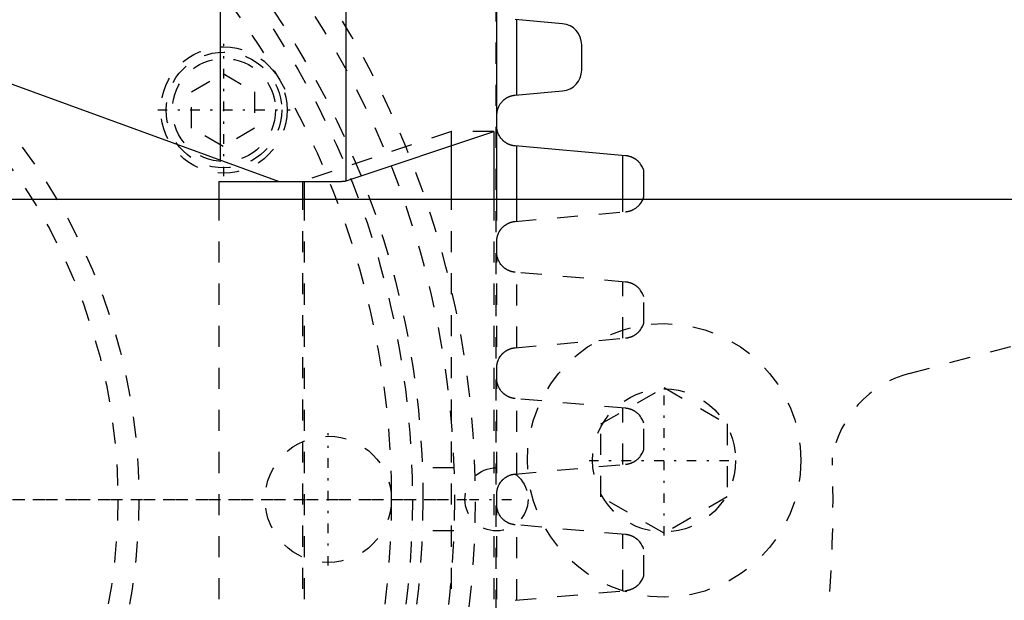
# Model space of a CAD drawing. Extents: x -392 to 171, y -70 to 72.
# Tile 6 of 10: x -198 to -151, y -5 to 23. Entities that reach past the tile are written whole.
import ezdxf

# ---------------------------------------------------------------- set-up
doc = ezdxf.new("R2010")
doc.units = 0
doc.linetypes.add('CENTER', pattern=[1.5, 0.45, -0.5, 0.05, -0.5])
doc.linetypes.add('DASHED', pattern=[2, 1, -1])
for name, color, linetype in [('AM_0', 7, 'CONTINUOUS'), ('AM_3', 7, 'DASHED'), ('AM_7', 7, 'CENTER')]:
    doc.layers.add(name, color=color, linetype=linetype)

msp = doc.modelspace()

# ---------------------------------------------------------------- linework, layer by layer
at = {"layer": 'AM_0', "color": 7, "linetype": 'CONTINUOUS'}
for p, q in [((-236.686, 33.793), (-185.329, 15.1)), ((-188.136, 33.653), (-188.136, 16.122)), ((-182.144, 15.133), (-182.144, 32)), ((-175, 27), (-175, 14.25)), ((-171.863, 22.596), (-174.113, 22.794)), ((-174.035, 19.213), (-174.035, 22.787)), ((-170.95, 20.4), (-170.95, 21.6)), ((-174.113, 19.206), (-171.863, 19.404)), ((-174.98, 17.608), (-174.98, 18.26)), ((-182.144, 15.133), (-175.123, 17.475)), ((-175.123, 17.475), (-175.123, 14.25)), ((-177.139, 14.25), (-177.139, 16.803)), ((-168.862, 16.326), (-174.114, 16.79)), ((-174.035, 14.25), (-174.035, 16.783)), ((-169, 14.25), (-169, 16.338)), ((-168, 14.351), (-168, 15.642)), ((-188.197, 15.1), (-182.559, 15.1)), ((-188.197, 15.1), (-188.197, 14.25)), ((-184.203, 14.25), (-184.203, 15.1)), ((-184.144, 15.1), (-184.144, 14.25)), ((-90.45, 14.25), (-220, 14.25))]:
    msp.add_line(p, q, dxfattribs=at)
for points in [[(-174.98, 18.26, 0), (-174.98, 18.267, 0), (-174.98, 18.281, 0), (-174.979, 18.295, 0), (-174.979, 18.302, 0), (-174.979, 18.309, 0), (-174.978, 18.323, 0), (-174.977, 18.336, 0), (-174.976, 18.349, 0), (-174.974, 18.362, 0), (-174.973, 18.375, 0), (-174.972, 18.381, 0), (-174.971, 18.387, 0), (-174.97, 18.4, 0), (-174.968, 18.412, 0), (-174.966, 18.425, 0), (-174.963, 18.437, 0), (-174.961, 18.449, 0), (-174.96, 18.455, 0), (-174.959, 18.461, 0), (-174.956, 18.473, 0), (-174.953, 18.484, 0), (-174.952, 18.49, 0), (-174.95, 18.496, 0), (-174.947, 18.508, 0), (-174.944, 18.519, 0), (-174.942, 18.525, 0), (-174.941, 18.531, 0), (-174.937, 18.542, 0), (-174.933, 18.554, 0), (-174.93, 18.565, 0), (-174.926, 18.576, 0), (-174.922, 18.588, 0), (-174.92, 18.593, 0), (-174.917, 18.599, 0), (-174.913, 18.61, 0), (-174.909, 18.621, 0), (-174.892, 18.66, 0), (-174.859, 18.725, 0), (-174.82, 18.787, 0), (-174.777, 18.847, 0), (-174.754, 18.875, 0), (-174.73, 18.903, 0), (-174.7, 18.934, 0), (-174.691, 18.942, 0), (-174.682, 18.951, 0), (-174.677, 18.955, 0), (-174.673, 18.96, 0), (-174.663, 18.968, 0), (-174.654, 18.976, 0), (-174.644, 18.985, 0), (-174.634, 18.993, 0), (-174.624, 19.001, 0), (-174.619, 19.005, 0), (-174.614, 19.009, 0), (-174.603, 19.018, 0), (-174.593, 19.025, 0), (-174.582, 19.033, 0), (-174.571, 19.041, 0), (-174.56, 19.049, 0), (-174.554, 19.052, 0), (-174.548, 19.056, 0), (-174.537, 19.063, 0), (-174.525, 19.071, 0), (-174.513, 19.078, 0), (-174.501, 19.085, 0), (-174.489, 19.092, 0), (-174.483, 19.095, 0), (-174.477, 19.098, 0), (-174.465, 19.105, 0), (-174.452, 19.111, 0), (-174.44, 19.117, 0), (-174.427, 19.123, 0), (-174.414, 19.129, 0), (-174.407, 19.132, 0), (-174.401, 19.135, 0), (-174.388, 19.14, 0), (-174.374, 19.145, 0), (-174.368, 19.148, 0), (-174.361, 19.151, 0), (-174.347, 19.155, 0), (-174.334, 19.16, 0), (-174.327, 19.162, 0), (-174.32, 19.165, 0), (-174.306, 19.169, 0), (-174.292, 19.173, 0), (-174.278, 19.177, 0), (-174.264, 19.181, 0), (-174.25, 19.184, 0), (-174.243, 19.186, 0), (-174.236, 19.187, 0), (-174.222, 19.19, 0), (-174.207, 19.193, 0), (-174.193, 19.196, 0), (-174.178, 19.198, 0), (-174.164, 19.201, 0), (-174.157, 19.202, 0), (-174.149, 19.202, 0), (-174.135, 19.204, 0), (-174.12, 19.206, 0), (-174.113, 19.206, 0)], [(-174.114, 16.79, 0), (-174.121, 16.79, 0), (-174.135, 16.792, 0), (-174.148, 16.793, 0), (-174.155, 16.794, 0), (-174.161, 16.795, 0), (-174.175, 16.797, 0), (-174.188, 16.799, 0), (-174.201, 16.801, 0), (-174.215, 16.804, 0), (-174.228, 16.807, 0), (-174.234, 16.808, 0), (-174.241, 16.809, 0), (-174.254, 16.813, 0), (-174.267, 16.816, 0), (-174.28, 16.819, 0), (-174.293, 16.823, 0), (-174.306, 16.827, 0), (-174.312, 16.828, 0), (-174.319, 16.83, 0), (-174.331, 16.835, 0), (-174.344, 16.839, 0), (-174.35, 16.841, 0), (-174.357, 16.843, 0), (-174.369, 16.848, 0), (-174.381, 16.853, 0), (-174.387, 16.855, 0), (-174.394, 16.858, 0), (-174.406, 16.863, 0), (-174.418, 16.868, 0), (-174.43, 16.873, 0), (-174.442, 16.879, 0), (-174.453, 16.884, 0), (-174.459, 16.887, 0), (-174.465, 16.89, 0), (-174.476, 16.896, 0), (-174.488, 16.902, 0), (-174.499, 16.908, 0), (-174.51, 16.915, 0), (-174.521, 16.921, 0), (-174.526, 16.924, 0), (-174.532, 16.928, 0), (-174.543, 16.934, 0), (-174.553, 16.941, 0), (-174.564, 16.948, 0), (-174.574, 16.955, 0), (-174.584, 16.962, 0), (-174.589, 16.966, 0), (-174.594, 16.969, 0), (-174.604, 16.976, 0), (-174.614, 16.984, 0), (-174.623, 16.991, 0), (-174.633, 16.999, 0), (-174.642, 17.006, 0), (-174.647, 17.01, 0), (-174.651, 17.014, 0), (-174.66, 17.022, 0), (-174.669, 17.029, 0), (-174.698, 17.057, 0), (-174.722, 17.081, 0), (-174.745, 17.106, 0), (-174.788, 17.158, 0), (-174.828, 17.212, 0), (-174.863, 17.269, 0), (-174.894, 17.327, 0), (-174.92, 17.387, 0), (-174.932, 17.418, 0), (-174.943, 17.448, 0), (-174.954, 17.484, 0), (-174.957, 17.495, 0), (-174.959, 17.505, 0), (-174.961, 17.511, 0), (-174.962, 17.516, 0), (-174.965, 17.526, 0), (-174.967, 17.537, 0), (-174.969, 17.548, 0), (-174.971, 17.558, 0), (-174.974, 17.569, 0), (-174.975, 17.575, 0), (-174.976, 17.58, 0), (-174.977, 17.591, 0), (-174.979, 17.602, 0), (-174.98, 17.608, 0)], [(-168, 15.642, 0), (-168, 15.642, 0), (-168, 15.643, 0), (-168.001, 15.644, 0), (-168.001, 15.645, 0), (-168.001, 15.646, 0), (-168.002, 15.649, 0), (-168.003, 15.651, 0), (-168.004, 15.655, 0), (-168.005, 15.658, 0), (-168.007, 15.663, 0), (-168.008, 15.665, 0), (-168.009, 15.667, 0), (-168.01, 15.672, 0), (-168.012, 15.677, 0), (-168.014, 15.682, 0), (-168.016, 15.688, 0), (-168.018, 15.694, 0), (-168.02, 15.697, 0), (-168.021, 15.7, 0), (-168.023, 15.706, 0), (-168.026, 15.712, 0), (-168.027, 15.716, 0), (-168.029, 15.719, 0), (-168.032, 15.726, 0), (-168.035, 15.733, 0), (-168.036, 15.736, 0), (-168.038, 15.74, 0), (-168.041, 15.747, 0), (-168.045, 15.754, 0), (-168.057, 15.781, 0), (-168.083, 15.829, 0), (-168.115, 15.879, 0), (-168.151, 15.931, 0), (-168.192, 15.983, 0), (-168.215, 16.008, 0), (-168.239, 16.033, 0), (-168.269, 16.062, 0), (-168.278, 16.07, 0), (-168.287, 16.078, 0), (-168.291, 16.082, 0), (-168.296, 16.086, 0), (-168.305, 16.094, 0), (-168.314, 16.102, 0), (-168.324, 16.11, 0), (-168.334, 16.117, 0), (-168.344, 16.125, 0), (-168.348, 16.129, 0), (-168.354, 16.133, 0), (-168.364, 16.14, 0), (-168.374, 16.147, 0), (-168.384, 16.155, 0), (-168.395, 16.162, 0), (-168.406, 16.169, 0), (-168.411, 16.172, 0), (-168.417, 16.176, 0), (-168.428, 16.183, 0), (-168.439, 16.189, 0), (-168.45, 16.196, 0), (-168.462, 16.203, 0), (-168.473, 16.209, 0), (-168.479, 16.212, 0), (-168.485, 16.216, 0), (-168.498, 16.222, 0), (-168.51, 16.228, 0), (-168.523, 16.234, 0), (-168.535, 16.24, 0), (-168.548, 16.246, 0), (-168.555, 16.249, 0), (-168.562, 16.251, 0), (-168.575, 16.257, 0), (-168.588, 16.262, 0), (-168.595, 16.265, 0), (-168.602, 16.268, 0), (-168.616, 16.273, 0), (-168.63, 16.277, 0), (-168.637, 16.28, 0), (-168.644, 16.282, 0), (-168.659, 16.287, 0), (-168.673, 16.291, 0), (-168.688, 16.295, 0), (-168.702, 16.299, 0), (-168.717, 16.302, 0), (-168.724, 16.304, 0), (-168.732, 16.306, 0), (-168.747, 16.309, 0), (-168.762, 16.312, 0), (-168.777, 16.315, 0), (-168.793, 16.318, 0), (-168.808, 16.32, 0), (-168.816, 16.321, 0), (-168.823, 16.322, 0), (-168.839, 16.324, 0), (-168.854, 16.325, 0), (-168.862, 16.326, 0)], [(-182.559, 15.1, 0), (-182.539, 15.101, 0), (-182.501, 15.103, 0), (-182.464, 15.105, 0), (-182.447, 15.105, 0), (-182.43, 15.106, 0), (-182.397, 15.108, 0), (-182.367, 15.11, 0), (-182.338, 15.112, 0), (-182.311, 15.114, 0), (-182.286, 15.116, 0), (-182.274, 15.117, 0), (-182.263, 15.117, 0), (-182.241, 15.119, 0), (-182.222, 15.121, 0), (-182.205, 15.123, 0), (-182.189, 15.125, 0), (-182.176, 15.127, 0), (-182.17, 15.128, 0), (-182.164, 15.129, 0), (-182.155, 15.131, 0), (-182.147, 15.133, 0), (-182.144, 15.133, 0)], [(-168.039, 14.251, 0), (-168.037, 14.255, 0), (-168.033, 14.264, 0), (-168.03, 14.272, 0), (-168.028, 14.276, 0), (-168.026, 14.28, 0), (-168.023, 14.288, 0), (-168.02, 14.295, 0), (-168.017, 14.303, 0), (-168.015, 14.309, 0), (-168.012, 14.316, 0), (-168.011, 14.319, 0), (-168.01, 14.322, 0), (-168.008, 14.328, 0), (-168.006, 14.333, 0), (-168.004, 14.338, 0), (-168.003, 14.342, 0), (-168.002, 14.345, 0), (-168.001, 14.347, 0), (-168.001, 14.348, 0), (-168, 14.35, 0), (-168, 14.351, 0), (-168, 14.351, 0)]]:
    msp.add_polyline3d(points, dxfattribs=at)
for centre, start, end in [((-171.95, 21.6), 0, 84.9855), ((-171.95, 20.4), 275.0145, 0)]:
    msp.add_arc(centre, 1, start, end, dxfattribs=at)
at = {"layer": 'AM_3', "color": 6, "linetype": 'DASHED'}
for p, q in [((-175.035, 23.7), (-175.035, -23.7)), ((-175.035, 23.7), (-175.035, -23.7)), ((-189.5, 19.366), (-188, 20.232)), ((-188, 20.232), (-186.5, 19.366)), ((-189.5, 17.634), (-189.5, 19.366)), ((-186.5, 19.366), (-186.5, 17.634)), ((-188, 16.768), (-189.5, 17.634)), ((-186.5, 17.634), (-188, 16.768)), ((-177.139, 17.475), (-184.26, 15.1)), ((-177.139, 16.803), (-177.139, 17.475)), ((-175.123, 17.475), (-177.139, 17.475)), ((-188.197, 14.25), (-188.197, -14.25)), ((-184.203, -14.25), (-184.203, 14.25)), ((-184.144, 14.25), (-184.144, -14.25)), ((-177.139, -14.25), (-177.139, 14.25)), ((-175.123, 14.25), (-175.123, -14.25)), ((-175, 14.25), (-175, -14.25)), ((-174.035, 13.21), (-174.035, 14.25)), ((-169, 13.655), (-169, 14.25)), ((-174.114, 13.203), (-168.862, 13.667)), ((-155.386, 5.982), (-125.975, 13.807)), ((-174.98, 11.608), (-174.98, 12.109)), ((-168.862, 10.326), (-174.114, 10.79)), ((-174.035, 7.21), (-174.035, 10.783)), ((-169, 7.655), (-169, 10.338)), ((-168, 8.351), (-168, 9.642)), ((-174.114, 7.203), (-168.862, 7.667)), ((-174.98, 5.608), (-174.98, 6.109)), ((-170.032, 3.582), (-167.032, 5.314)), ((-167.032, 5.314), (-164.032, 3.582)), ((-168.862, 4.326), (-174.114, 4.79)), ((-174.035, 1.21), (-174.035, 4.783)), ((-169, 1.655), (-169, 4.338)), ((-170.032, 0.118), (-170.032, 3.582)), ((-168, 2.351), (-168, 3.642)), ((-164.032, 3.582), (-164.032, 0.118)), ((-177.026, 1.5), (-179.027, 1.5)), ((-174.114, 1.203), (-168.862, 1.667)), ((-174.98, -0.392), (-174.98, 0.109)), ((-167.032, -1.614), (-170.032, 0.118)), ((-164.032, 0.118), (-167.032, -1.614)), ((-168.862, -1.674), (-174.114, -1.21)), ((-174.035, -4.79), (-174.035, -1.217)), ((-177.026, -1.5), (-179.027, -1.5)), ((-169, -4.345), (-169, -1.662)), ((-168, -3.649), (-168, -2.358)), ((-174.114, -4.797), (-168.862, -4.333))]:
    msp.add_line(p, q, dxfattribs=at)
for points in [[(-168.862, 13.667, 0), (-168.856, 13.667, 0), (-168.843, 13.669, 0), (-168.831, 13.67, 0), (-168.825, 13.671, 0), (-168.819, 13.672, 0), (-168.807, 13.673, 0), (-168.794, 13.675, 0), (-168.782, 13.677, 0), (-168.77, 13.679, 0), (-168.758, 13.682, 0), (-168.752, 13.683, 0), (-168.746, 13.684, 0), (-168.734, 13.687, 0), (-168.722, 13.689, 0), (-168.71, 13.692, 0), (-168.698, 13.695, 0), (-168.687, 13.698, 0), (-168.681, 13.7, 0), (-168.675, 13.702, 0), (-168.663, 13.705, 0), (-168.652, 13.708, 0), (-168.646, 13.71, 0), (-168.641, 13.712, 0), (-168.629, 13.716, 0), (-168.618, 13.72, 0), (-168.613, 13.722, 0), (-168.607, 13.724, 0), (-168.596, 13.728, 0), (-168.585, 13.732, 0), (-168.574, 13.736, 0), (-168.564, 13.741, 0), (-168.553, 13.745, 0), (-168.548, 13.747, 0), (-168.543, 13.75, 0), (-168.532, 13.754, 0), (-168.522, 13.759, 0), (-168.512, 13.764, 0), (-168.502, 13.769, 0), (-168.492, 13.774, 0), (-168.488, 13.776, 0), (-168.483, 13.779, 0), (-168.473, 13.784, 0), (-168.464, 13.789, 0), (-168.432, 13.808, 0), (-168.38, 13.841, 0), (-168.332, 13.877, 0), (-168.309, 13.895, 0), (-168.287, 13.914, 0), (-168.245, 13.954, 0), (-168.207, 13.994, 0), (-168.172, 14.035, 0), (-168.141, 14.076, 0), (-168.112, 14.117, 0), (-168.099, 14.137, 0), (-168.087, 14.157, 0), (-168.066, 14.196, 0), (-168.047, 14.233, 0), (-168.039, 14.251, 0)], [(-174.98, 12.109, 0), (-174.981, 12.116, 0), (-174.983, 12.129, 0), (-174.984, 12.143, 0), (-174.985, 12.15, 0), (-174.986, 12.157, 0), (-174.987, 12.172, 0), (-174.988, 12.186, 0), (-174.989, 12.201, 0), (-174.99, 12.217, 0), (-174.99, 12.232, 0), (-174.99, 12.24, 0), (-174.99, 12.249, 0), (-174.99, 12.265, 0), (-174.989, 12.28, 0), (-174.989, 12.295, 0), (-174.988, 12.31, 0), (-174.987, 12.325, 0), (-174.986, 12.332, 0), (-174.986, 12.339, 0), (-174.984, 12.353, 0), (-174.982, 12.367, 0), (-174.982, 12.374, 0), (-174.981, 12.381, 0), (-174.979, 12.394, 0), (-174.976, 12.408, 0), (-174.975, 12.414, 0), (-174.974, 12.421, 0), (-174.972, 12.434, 0), (-174.969, 12.447, 0), (-174.966, 12.46, 0), (-174.963, 12.473, 0), (-174.96, 12.486, 0), (-174.958, 12.492, 0), (-174.956, 12.498, 0), (-174.953, 12.511, 0), (-174.949, 12.524, 0), (-174.945, 12.536, 0), (-174.941, 12.548, 0), (-174.937, 12.561, 0), (-174.935, 12.567, 0), (-174.933, 12.573, 0), (-174.928, 12.586, 0), (-174.924, 12.598, 0), (-174.906, 12.64, 0), (-174.87, 12.712, 0), (-174.828, 12.781, 0), (-174.805, 12.814, 0), (-174.801, 12.82, 0), (-174.792, 12.83, 0), (-174.784, 12.841, 0), (-174.78, 12.846, 0), (-174.776, 12.852, 0), (-174.767, 12.862, 0), (-174.758, 12.873, 0), (-174.749, 12.883, 0), (-174.74, 12.893, 0), (-174.731, 12.903, 0), (-174.726, 12.908, 0), (-174.721, 12.913, 0), (-174.712, 12.923, 0), (-174.702, 12.932, 0), (-174.692, 12.942, 0), (-174.682, 12.952, 0), (-174.672, 12.961, 0), (-174.666, 12.966, 0), (-174.661, 12.97, 0), (-174.65, 12.98, 0), (-174.639, 12.989, 0), (-174.628, 12.998, 0), (-174.616, 13.007, 0), (-174.605, 13.016, 0), (-174.599, 13.02, 0), (-174.593, 13.025, 0), (-174.58, 13.034, 0), (-174.568, 13.042, 0), (-174.555, 13.05, 0), (-174.543, 13.059, 0), (-174.53, 13.067, 0), (-174.523, 13.071, 0), (-174.516, 13.075, 0), (-174.503, 13.082, 0), (-174.49, 13.09, 0), (-174.476, 13.097, 0), (-174.462, 13.104, 0), (-174.448, 13.111, 0), (-174.441, 13.115, 0), (-174.434, 13.118, 0), (-174.419, 13.125, 0), (-174.405, 13.131, 0), (-174.397, 13.134, 0), (-174.39, 13.137, 0), (-174.375, 13.143, 0), (-174.36, 13.149, 0), (-174.352, 13.151, 0), (-174.345, 13.154, 0), (-174.33, 13.159, 0), (-174.314, 13.164, 0), (-174.299, 13.169, 0), (-174.283, 13.173, 0), (-174.267, 13.177, 0), (-174.259, 13.179, 0), (-174.251, 13.181, 0), (-174.236, 13.185, 0), (-174.22, 13.188, 0), (-174.204, 13.191, 0), (-174.187, 13.194, 0), (-174.171, 13.197, 0), (-174.163, 13.198, 0), (-174.155, 13.199, 0), (-174.139, 13.201, 0), (-174.123, 13.203, 0), (-174.114, 13.203, 0)], [(-174.114, 10.79, 0), (-174.121, 10.79, 0), (-174.135, 10.792, 0), (-174.148, 10.793, 0), (-174.155, 10.794, 0), (-174.161, 10.795, 0), (-174.175, 10.797, 0), (-174.188, 10.799, 0), (-174.201, 10.801, 0), (-174.215, 10.804, 0), (-174.228, 10.807, 0), (-174.234, 10.808, 0), (-174.241, 10.809, 0), (-174.254, 10.813, 0), (-174.267, 10.816, 0), (-174.28, 10.819, 0), (-174.293, 10.823, 0), (-174.306, 10.827, 0), (-174.312, 10.828, 0), (-174.319, 10.83, 0), (-174.331, 10.835, 0), (-174.344, 10.839, 0), (-174.35, 10.841, 0), (-174.357, 10.843, 0), (-174.369, 10.848, 0), (-174.381, 10.853, 0), (-174.387, 10.855, 0), (-174.394, 10.858, 0), (-174.406, 10.863, 0), (-174.418, 10.868, 0), (-174.43, 10.873, 0), (-174.442, 10.879, 0), (-174.453, 10.884, 0), (-174.459, 10.887, 0), (-174.465, 10.89, 0), (-174.476, 10.896, 0), (-174.488, 10.902, 0), (-174.499, 10.908, 0), (-174.51, 10.915, 0), (-174.521, 10.921, 0), (-174.526, 10.924, 0), (-174.532, 10.928, 0), (-174.543, 10.934, 0), (-174.553, 10.941, 0), (-174.564, 10.948, 0), (-174.574, 10.955, 0), (-174.584, 10.962, 0), (-174.589, 10.966, 0), (-174.594, 10.969, 0), (-174.604, 10.976, 0), (-174.614, 10.984, 0), (-174.623, 10.991, 0), (-174.633, 10.999, 0), (-174.642, 11.006, 0), (-174.647, 11.01, 0), (-174.651, 11.014, 0), (-174.66, 11.022, 0), (-174.669, 11.029, 0), (-174.698, 11.057, 0), (-174.722, 11.081, 0), (-174.745, 11.106, 0), (-174.788, 11.158, 0), (-174.828, 11.212, 0), (-174.863, 11.269, 0), (-174.894, 11.327, 0), (-174.92, 11.387, 0), (-174.932, 11.418, 0), (-174.943, 11.448, 0), (-174.954, 11.484, 0), (-174.957, 11.495, 0), (-174.959, 11.505, 0), (-174.961, 11.511, 0), (-174.962, 11.516, 0), (-174.965, 11.526, 0), (-174.967, 11.537, 0), (-174.969, 11.548, 0), (-174.971, 11.558, 0), (-174.974, 11.569, 0), (-174.975, 11.575, 0), (-174.976, 11.58, 0), (-174.977, 11.591, 0), (-174.979, 11.602, 0), (-174.98, 11.608, 0)], [(-168, 9.642, 0), (-168, 9.642, 0), (-168, 9.643, 0), (-168.001, 9.644, 0), (-168.001, 9.645, 0), (-168.001, 9.646, 0), (-168.002, 9.649, 0), (-168.003, 9.651, 0), (-168.004, 9.655, 0), (-168.005, 9.658, 0), (-168.007, 9.663, 0), (-168.008, 9.665, 0), (-168.009, 9.667, 0), (-168.01, 9.672, 0), (-168.012, 9.677, 0), (-168.014, 9.682, 0), (-168.016, 9.688, 0), (-168.018, 9.694, 0), (-168.02, 9.697, 0), (-168.021, 9.7, 0), (-168.023, 9.706, 0), (-168.026, 9.712, 0), (-168.027, 9.716, 0), (-168.029, 9.719, 0), (-168.032, 9.726, 0), (-168.035, 9.733, 0), (-168.036, 9.736, 0), (-168.038, 9.74, 0), (-168.041, 9.747, 0), (-168.045, 9.754, 0), (-168.057, 9.781, 0), (-168.083, 9.829, 0), (-168.115, 9.879, 0), (-168.151, 9.931, 0), (-168.192, 9.983, 0), (-168.215, 10.008, 0), (-168.239, 10.033, 0), (-168.269, 10.062, 0), (-168.278, 10.07, 0), (-168.287, 10.078, 0), (-168.291, 10.082, 0), (-168.296, 10.086, 0), (-168.305, 10.094, 0), (-168.314, 10.102, 0), (-168.324, 10.11, 0), (-168.334, 10.117, 0), (-168.344, 10.125, 0), (-168.348, 10.129, 0), (-168.354, 10.133, 0), (-168.364, 10.14, 0), (-168.374, 10.147, 0), (-168.384, 10.155, 0), (-168.395, 10.162, 0), (-168.406, 10.169, 0), (-168.411, 10.172, 0), (-168.417, 10.176, 0), (-168.428, 10.183, 0), (-168.439, 10.189, 0), (-168.45, 10.196, 0), (-168.462, 10.203, 0), (-168.473, 10.209, 0), (-168.479, 10.212, 0), (-168.485, 10.216, 0), (-168.498, 10.222, 0), (-168.51, 10.228, 0), (-168.523, 10.234, 0), (-168.535, 10.24, 0), (-168.548, 10.246, 0), (-168.555, 10.249, 0), (-168.562, 10.251, 0), (-168.575, 10.257, 0), (-168.588, 10.262, 0), (-168.595, 10.265, 0), (-168.602, 10.268, 0), (-168.616, 10.273, 0), (-168.63, 10.277, 0), (-168.637, 10.28, 0), (-168.644, 10.282, 0), (-168.659, 10.287, 0), (-168.673, 10.291, 0), (-168.688, 10.295, 0), (-168.702, 10.299, 0), (-168.717, 10.302, 0), (-168.724, 10.304, 0), (-168.732, 10.306, 0), (-168.747, 10.309, 0), (-168.762, 10.312, 0), (-168.777, 10.315, 0), (-168.793, 10.318, 0), (-168.808, 10.32, 0), (-168.816, 10.321, 0), (-168.823, 10.322, 0), (-168.839, 10.324, 0), (-168.854, 10.325, 0), (-168.862, 10.326, 0)], [(-168.862, 7.667, 0), (-168.854, 7.668, 0), (-168.839, 7.669, 0), (-168.823, 7.671, 0), (-168.816, 7.672, 0), (-168.808, 7.673, 0), (-168.793, 7.675, 0), (-168.777, 7.678, 0), (-168.762, 7.681, 0), (-168.747, 7.684, 0), (-168.732, 7.687, 0), (-168.724, 7.689, 0), (-168.717, 7.691, 0), (-168.702, 7.694, 0), (-168.688, 7.698, 0), (-168.673, 7.702, 0), (-168.659, 7.706, 0), (-168.644, 7.711, 0), (-168.637, 7.713, 0), (-168.63, 7.716, 0), (-168.616, 7.72, 0), (-168.602, 7.725, 0), (-168.595, 7.728, 0), (-168.588, 7.731, 0), (-168.575, 7.736, 0), (-168.562, 7.742, 0), (-168.555, 7.744, 0), (-168.548, 7.747, 0), (-168.535, 7.753, 0), (-168.523, 7.759, 0), (-168.51, 7.765, 0), (-168.498, 7.771, 0), (-168.485, 7.777, 0), (-168.479, 7.781, 0), (-168.473, 7.784, 0), (-168.462, 7.79, 0), (-168.45, 7.797, 0), (-168.439, 7.804, 0), (-168.428, 7.81, 0), (-168.417, 7.817, 0), (-168.411, 7.821, 0), (-168.406, 7.824, 0), (-168.395, 7.831, 0), (-168.384, 7.838, 0), (-168.374, 7.846, 0), (-168.364, 7.853, 0), (-168.354, 7.86, 0), (-168.348, 7.864, 0), (-168.344, 7.868, 0), (-168.334, 7.876, 0), (-168.324, 7.883, 0), (-168.314, 7.891, 0), (-168.305, 7.899, 0), (-168.296, 7.907, 0), (-168.291, 7.911, 0), (-168.287, 7.915, 0), (-168.278, 7.923, 0), (-168.269, 7.931, 0), (-168.239, 7.96, 0), (-168.215, 7.985, 0), (-168.192, 8.01, 0), (-168.151, 8.062, 0), (-168.115, 8.114, 0), (-168.083, 8.164, 0), (-168.057, 8.212, 0), (-168.045, 8.239, 0), (-168.041, 8.246, 0), (-168.038, 8.253, 0), (-168.036, 8.257, 0), (-168.035, 8.26, 0), (-168.032, 8.267, 0), (-168.029, 8.274, 0), (-168.027, 8.277, 0), (-168.026, 8.281, 0), (-168.023, 8.287, 0), (-168.021, 8.293, 0), (-168.02, 8.296, 0), (-168.018, 8.299, 0), (-168.016, 8.305, 0), (-168.014, 8.311, 0), (-168.012, 8.316, 0), (-168.01, 8.321, 0), (-168.009, 8.326, 0), (-168.008, 8.328, 0), (-168.007, 8.33, 0), (-168.005, 8.335, 0), (-168.004, 8.338, 0), (-168.003, 8.342, 0), (-168.002, 8.344, 0), (-168.001, 8.347, 0), (-168.001, 8.348, 0), (-168.001, 8.349, 0), (-168, 8.35, 0), (-168, 8.351, 0), (-168, 8.351, 0)], [(-174.98, 6.109, 0), (-174.981, 6.116, 0), (-174.983, 6.129, 0), (-174.984, 6.143, 0), (-174.985, 6.15, 0), (-174.986, 6.157, 0), (-174.987, 6.172, 0), (-174.988, 6.186, 0), (-174.989, 6.201, 0), (-174.99, 6.217, 0), (-174.99, 6.232, 0), (-174.99, 6.24, 0), (-174.99, 6.249, 0), (-174.99, 6.265, 0), (-174.989, 6.28, 0), (-174.989, 6.295, 0), (-174.988, 6.31, 0), (-174.987, 6.325, 0), (-174.986, 6.332, 0), (-174.986, 6.339, 0), (-174.984, 6.353, 0), (-174.982, 6.367, 0), (-174.982, 6.374, 0), (-174.981, 6.381, 0), (-174.979, 6.394, 0), (-174.976, 6.408, 0), (-174.975, 6.414, 0), (-174.974, 6.421, 0), (-174.972, 6.434, 0), (-174.969, 6.447, 0), (-174.966, 6.46, 0), (-174.963, 6.473, 0), (-174.96, 6.486, 0), (-174.958, 6.492, 0), (-174.956, 6.498, 0), (-174.953, 6.511, 0), (-174.949, 6.524, 0), (-174.945, 6.536, 0), (-174.941, 6.548, 0), (-174.937, 6.561, 0), (-174.935, 6.567, 0), (-174.933, 6.573, 0), (-174.928, 6.586, 0), (-174.924, 6.598, 0), (-174.906, 6.64, 0), (-174.87, 6.712, 0), (-174.828, 6.781, 0), (-174.805, 6.814, 0), (-174.801, 6.82, 0), (-174.792, 6.83, 0), (-174.784, 6.841, 0), (-174.78, 6.846, 0), (-174.776, 6.852, 0), (-174.767, 6.862, 0), (-174.758, 6.873, 0), (-174.749, 6.883, 0), (-174.74, 6.893, 0), (-174.731, 6.903, 0), (-174.726, 6.908, 0), (-174.721, 6.913, 0), (-174.712, 6.923, 0), (-174.702, 6.932, 0), (-174.692, 6.942, 0), (-174.682, 6.952, 0), (-174.672, 6.961, 0), (-174.666, 6.966, 0), (-174.661, 6.97, 0), (-174.65, 6.98, 0), (-174.639, 6.989, 0), (-174.628, 6.998, 0), (-174.616, 7.007, 0), (-174.605, 7.016, 0), (-174.599, 7.021, 0), (-174.593, 7.025, 0), (-174.58, 7.034, 0), (-174.568, 7.042, 0), (-174.555, 7.05, 0), (-174.543, 7.059, 0), (-174.53, 7.067, 0), (-174.523, 7.071, 0), (-174.516, 7.075, 0), (-174.503, 7.082, 0), (-174.49, 7.09, 0), (-174.476, 7.097, 0), (-174.462, 7.104, 0), (-174.448, 7.111, 0), (-174.441, 7.115, 0), (-174.434, 7.118, 0), (-174.419, 7.125, 0), (-174.405, 7.131, 0), (-174.397, 7.134, 0), (-174.39, 7.137, 0), (-174.375, 7.143, 0), (-174.36, 7.149, 0), (-174.352, 7.151, 0), (-174.345, 7.154, 0), (-174.329, 7.159, 0), (-174.314, 7.164, 0), (-174.299, 7.169, 0), (-174.283, 7.173, 0), (-174.267, 7.177, 0), (-174.259, 7.179, 0), (-174.251, 7.181, 0), (-174.236, 7.185, 0), (-174.22, 7.188, 0), (-174.204, 7.191, 0), (-174.187, 7.194, 0), (-174.171, 7.197, 0), (-174.163, 7.198, 0), (-174.155, 7.199, 0), (-174.139, 7.201, 0), (-174.123, 7.203, 0), (-174.114, 7.203, 0)], [(-174.114, 4.79, 0), (-174.121, 4.79, 0), (-174.135, 4.792, 0), (-174.148, 4.793, 0), (-174.155, 4.794, 0), (-174.161, 4.795, 0), (-174.175, 4.797, 0), (-174.188, 4.799, 0), (-174.201, 4.801, 0), (-174.215, 4.804, 0), (-174.228, 4.807, 0), (-174.234, 4.808, 0), (-174.241, 4.809, 0), (-174.254, 4.813, 0), (-174.267, 4.816, 0), (-174.28, 4.819, 0), (-174.293, 4.823, 0), (-174.306, 4.827, 0), (-174.312, 4.828, 0), (-174.319, 4.83, 0), (-174.331, 4.835, 0), (-174.344, 4.839, 0), (-174.35, 4.841, 0), (-174.357, 4.843, 0), (-174.369, 4.848, 0), (-174.381, 4.853, 0), (-174.387, 4.855, 0), (-174.394, 4.858, 0), (-174.406, 4.863, 0), (-174.418, 4.868, 0), (-174.43, 4.873, 0), (-174.442, 4.879, 0), (-174.453, 4.884, 0), (-174.459, 4.887, 0), (-174.465, 4.89, 0), (-174.476, 4.896, 0), (-174.488, 4.902, 0), (-174.499, 4.908, 0), (-174.51, 4.915, 0), (-174.521, 4.921, 0), (-174.526, 4.924, 0), (-174.532, 4.928, 0), (-174.543, 4.934, 0), (-174.553, 4.941, 0), (-174.564, 4.948, 0), (-174.574, 4.955, 0), (-174.584, 4.962, 0), (-174.589, 4.966, 0), (-174.594, 4.969, 0), (-174.604, 4.976, 0), (-174.614, 4.984, 0), (-174.623, 4.991, 0), (-174.633, 4.999, 0), (-174.642, 5.006, 0), (-174.647, 5.01, 0), (-174.651, 5.014, 0), (-174.66, 5.022, 0), (-174.669, 5.029, 0), (-174.698, 5.057, 0), (-174.722, 5.081, 0), (-174.745, 5.106, 0), (-174.788, 5.158, 0), (-174.828, 5.212, 0), (-174.863, 5.269, 0), (-174.894, 5.327, 0), (-174.92, 5.387, 0), (-174.932, 5.418, 0), (-174.943, 5.448, 0), (-174.954, 5.484, 0), (-174.957, 5.495, 0), (-174.959, 5.505, 0), (-174.961, 5.511, 0), (-174.962, 5.516, 0), (-174.965, 5.526, 0), (-174.967, 5.537, 0), (-174.969, 5.548, 0), (-174.971, 5.558, 0), (-174.974, 5.569, 0), (-174.975, 5.575, 0), (-174.976, 5.58, 0), (-174.977, 5.591, 0), (-174.979, 5.602, 0), (-174.98, 5.608, 0)], [(-168, 3.642, 0), (-168, 3.642, 0), (-168, 3.643, 0), (-168.001, 3.644, 0), (-168.001, 3.645, 0), (-168.001, 3.646, 0), (-168.002, 3.649, 0), (-168.003, 3.651, 0), (-168.004, 3.655, 0), (-168.005, 3.658, 0), (-168.007, 3.663, 0), (-168.008, 3.665, 0), (-168.009, 3.667, 0), (-168.01, 3.672, 0), (-168.012, 3.677, 0), (-168.014, 3.682, 0), (-168.016, 3.688, 0), (-168.018, 3.694, 0), (-168.02, 3.697, 0), (-168.021, 3.7, 0), (-168.023, 3.706, 0), (-168.026, 3.712, 0), (-168.027, 3.716, 0), (-168.029, 3.719, 0), (-168.032, 3.726, 0), (-168.035, 3.733, 0), (-168.036, 3.736, 0), (-168.038, 3.74, 0), (-168.041, 3.747, 0), (-168.045, 3.754, 0), (-168.057, 3.781, 0), (-168.083, 3.829, 0), (-168.115, 3.879, 0), (-168.151, 3.931, 0), (-168.192, 3.983, 0), (-168.215, 4.008, 0), (-168.239, 4.033, 0), (-168.269, 4.062, 0), (-168.278, 4.07, 0), (-168.287, 4.078, 0), (-168.291, 4.082, 0), (-168.296, 4.086, 0), (-168.305, 4.094, 0), (-168.314, 4.102, 0), (-168.324, 4.11, 0), (-168.334, 4.117, 0), (-168.344, 4.125, 0), (-168.348, 4.129, 0), (-168.354, 4.133, 0), (-168.364, 4.14, 0), (-168.374, 4.147, 0), (-168.384, 4.155, 0), (-168.395, 4.162, 0), (-168.406, 4.169, 0), (-168.411, 4.172, 0), (-168.417, 4.176, 0), (-168.428, 4.183, 0), (-168.439, 4.189, 0), (-168.45, 4.196, 0), (-168.462, 4.203, 0), (-168.473, 4.209, 0), (-168.479, 4.212, 0), (-168.485, 4.216, 0), (-168.498, 4.222, 0), (-168.51, 4.228, 0), (-168.523, 4.234, 0), (-168.535, 4.24, 0), (-168.548, 4.246, 0), (-168.555, 4.249, 0), (-168.562, 4.251, 0), (-168.575, 4.257, 0), (-168.588, 4.262, 0), (-168.595, 4.265, 0), (-168.602, 4.268, 0), (-168.616, 4.273, 0), (-168.63, 4.277, 0), (-168.637, 4.28, 0), (-168.644, 4.282, 0), (-168.659, 4.287, 0), (-168.673, 4.291, 0), (-168.688, 4.295, 0), (-168.702, 4.299, 0), (-168.717, 4.302, 0), (-168.724, 4.304, 0), (-168.732, 4.306, 0), (-168.747, 4.309, 0), (-168.762, 4.312, 0), (-168.777, 4.315, 0), (-168.793, 4.318, 0), (-168.808, 4.32, 0), (-168.816, 4.321, 0), (-168.823, 4.322, 0), (-168.839, 4.324, 0), (-168.854, 4.325, 0), (-168.862, 4.326, 0)], [(-168.862, 1.667, 0), (-168.854, 1.668, 0), (-168.839, 1.669, 0), (-168.823, 1.671, 0), (-168.816, 1.672, 0), (-168.808, 1.673, 0), (-168.793, 1.675, 0), (-168.777, 1.678, 0), (-168.762, 1.681, 0), (-168.747, 1.684, 0), (-168.732, 1.687, 0), (-168.724, 1.689, 0), (-168.717, 1.691, 0), (-168.702, 1.694, 0), (-168.688, 1.698, 0), (-168.673, 1.702, 0), (-168.659, 1.706, 0), (-168.644, 1.711, 0), (-168.637, 1.713, 0), (-168.63, 1.716, 0), (-168.616, 1.72, 0), (-168.602, 1.725, 0), (-168.595, 1.728, 0), (-168.588, 1.731, 0), (-168.575, 1.736, 0), (-168.562, 1.742, 0), (-168.555, 1.744, 0), (-168.548, 1.747, 0), (-168.535, 1.753, 0), (-168.523, 1.759, 0), (-168.51, 1.765, 0), (-168.498, 1.771, 0), (-168.485, 1.777, 0), (-168.479, 1.781, 0), (-168.473, 1.784, 0), (-168.462, 1.79, 0), (-168.45, 1.797, 0), (-168.439, 1.804, 0), (-168.428, 1.81, 0), (-168.417, 1.817, 0), (-168.411, 1.821, 0), (-168.406, 1.824, 0), (-168.395, 1.831, 0), (-168.384, 1.838, 0), (-168.374, 1.846, 0), (-168.364, 1.853, 0), (-168.354, 1.86, 0), (-168.348, 1.864, 0), (-168.344, 1.868, 0), (-168.334, 1.876, 0), (-168.324, 1.883, 0), (-168.314, 1.891, 0), (-168.305, 1.899, 0), (-168.296, 1.907, 0), (-168.291, 1.911, 0), (-168.287, 1.915, 0), (-168.278, 1.923, 0), (-168.269, 1.931, 0), (-168.239, 1.96, 0), (-168.215, 1.985, 0), (-168.192, 2.01, 0), (-168.151, 2.062, 0), (-168.115, 2.114, 0), (-168.083, 2.164, 0), (-168.057, 2.212, 0), (-168.045, 2.239, 0), (-168.041, 2.246, 0), (-168.038, 2.253, 0), (-168.036, 2.257, 0), (-168.035, 2.26, 0), (-168.032, 2.267, 0), (-168.029, 2.274, 0), (-168.027, 2.277, 0), (-168.026, 2.281, 0), (-168.023, 2.287, 0), (-168.021, 2.293, 0), (-168.02, 2.296, 0), (-168.018, 2.299, 0), (-168.016, 2.305, 0), (-168.014, 2.311, 0), (-168.012, 2.316, 0), (-168.01, 2.321, 0), (-168.009, 2.326, 0), (-168.008, 2.328, 0), (-168.007, 2.33, 0), (-168.005, 2.335, 0), (-168.004, 2.338, 0), (-168.003, 2.342, 0), (-168.002, 2.344, 0), (-168.001, 2.347, 0), (-168.001, 2.348, 0), (-168.001, 2.349, 0), (-168, 2.35, 0), (-168, 2.351, 0), (-168, 2.351, 0)], [(-174.98, 0.109, 0), (-174.981, 0.116, 0), (-174.983, 0.129, 0), (-174.984, 0.143, 0), (-174.985, 0.15, 0), (-174.986, 0.157, 0), (-174.987, 0.172, 0), (-174.988, 0.187, 0), (-174.989, 0.201, 0), (-174.99, 0.217, 0), (-174.99, 0.232, 0), (-174.99, 0.24, 0), (-174.99, 0.249, 0), (-174.99, 0.265, 0), (-174.989, 0.28, 0), (-174.989, 0.295, 0), (-174.988, 0.31, 0), (-174.987, 0.325, 0), (-174.986, 0.332, 0), (-174.986, 0.339, 0), (-174.984, 0.353, 0), (-174.982, 0.367, 0), (-174.982, 0.374, 0), (-174.981, 0.381, 0), (-174.979, 0.394, 0), (-174.976, 0.408, 0), (-174.975, 0.414, 0), (-174.974, 0.421, 0), (-174.972, 0.434, 0), (-174.969, 0.447, 0), (-174.966, 0.46, 0), (-174.963, 0.473, 0), (-174.96, 0.486, 0), (-174.958, 0.492, 0), (-174.956, 0.498, 0), (-174.953, 0.511, 0), (-174.949, 0.524, 0), (-174.945, 0.536, 0), (-174.941, 0.548, 0), (-174.937, 0.561, 0), (-174.935, 0.567, 0), (-174.933, 0.573, 0), (-174.928, 0.586, 0), (-174.924, 0.598, 0), (-174.906, 0.64, 0), (-174.87, 0.712, 0), (-174.828, 0.781, 0), (-174.805, 0.814, 0), (-174.801, 0.82, 0), (-174.792, 0.83, 0), (-174.784, 0.841, 0), (-174.78, 0.846, 0), (-174.776, 0.852, 0), (-174.767, 0.862, 0), (-174.758, 0.873, 0), (-174.749, 0.883, 0), (-174.74, 0.893, 0), (-174.731, 0.903, 0), (-174.726, 0.908, 0), (-174.721, 0.913, 0), (-174.712, 0.923, 0), (-174.702, 0.932, 0), (-174.692, 0.942, 0), (-174.682, 0.952, 0), (-174.672, 0.961, 0), (-174.666, 0.966, 0), (-174.661, 0.97, 0), (-174.65, 0.98, 0), (-174.639, 0.989, 0), (-174.628, 0.998, 0), (-174.616, 1.007, 0), (-174.605, 1.016, 0), (-174.599, 1.02, 0), (-174.593, 1.025, 0), (-174.58, 1.034, 0), (-174.568, 1.042, 0), (-174.555, 1.05, 0), (-174.543, 1.059, 0), (-174.53, 1.067, 0), (-174.523, 1.071, 0), (-174.516, 1.075, 0), (-174.503, 1.082, 0), (-174.49, 1.09, 0), (-174.476, 1.097, 0), (-174.462, 1.104, 0), (-174.448, 1.111, 0), (-174.441, 1.115, 0), (-174.434, 1.118, 0), (-174.419, 1.125, 0), (-174.405, 1.131, 0), (-174.397, 1.134, 0), (-174.39, 1.137, 0), (-174.375, 1.143, 0), (-174.36, 1.149, 0), (-174.352, 1.151, 0), (-174.345, 1.154, 0), (-174.33, 1.159, 0), (-174.314, 1.164, 0), (-174.299, 1.169, 0), (-174.283, 1.173, 0), (-174.267, 1.177, 0), (-174.259, 1.179, 0), (-174.251, 1.181, 0), (-174.236, 1.185, 0), (-174.22, 1.188, 0), (-174.204, 1.191, 0), (-174.187, 1.194, 0), (-174.171, 1.197, 0), (-174.163, 1.198, 0), (-174.155, 1.199, 0), (-174.139, 1.201, 0), (-174.123, 1.203, 0), (-174.114, 1.203, 0)], [(-174.114, -1.21, 0), (-174.121, -1.21, 0), (-174.135, -1.208, 0), (-174.148, -1.207, 0), (-174.155, -1.206, 0), (-174.161, -1.205, 0), (-174.175, -1.203, 0), (-174.188, -1.201, 0), (-174.201, -1.199, 0), (-174.215, -1.196, 0), (-174.228, -1.193, 0), (-174.234, -1.192, 0), (-174.241, -1.191, 0), (-174.254, -1.187, 0), (-174.267, -1.184, 0), (-174.28, -1.181, 0), (-174.293, -1.177, 0), (-174.306, -1.173, 0), (-174.312, -1.172, 0), (-174.319, -1.17, 0), (-174.331, -1.165, 0), (-174.344, -1.161, 0), (-174.35, -1.159, 0), (-174.357, -1.157, 0), (-174.369, -1.152, 0), (-174.381, -1.147, 0), (-174.387, -1.145, 0), (-174.394, -1.142, 0), (-174.406, -1.137, 0), (-174.418, -1.132, 0), (-174.43, -1.127, 0), (-174.441, -1.121, 0), (-174.453, -1.116, 0), (-174.459, -1.113, 0), (-174.465, -1.11, 0), (-174.476, -1.104, 0), (-174.488, -1.098, 0), (-174.499, -1.092, 0), (-174.51, -1.085, 0), (-174.521, -1.079, 0), (-174.526, -1.076, 0), (-174.532, -1.072, 0), (-174.543, -1.066, 0), (-174.553, -1.059, 0), (-174.564, -1.052, 0), (-174.574, -1.045, 0), (-174.584, -1.038, 0), (-174.589, -1.034, 0), (-174.594, -1.031, 0), (-174.604, -1.024, 0), (-174.614, -1.016, 0), (-174.623, -1.009, 0), (-174.633, -1.001, 0), (-174.642, -0.994, 0), (-174.646, -0.99, 0), (-174.651, -0.986, 0), (-174.66, -0.978, 0), (-174.669, -0.971, 0), (-174.698, -0.943, 0), (-174.722, -0.919, 0), (-174.745, -0.894, 0), (-174.788, -0.843, 0), (-174.828, -0.788, 0), (-174.863, -0.731, 0), (-174.894, -0.673, 0), (-174.92, -0.613, 0), (-174.932, -0.582, 0), (-174.943, -0.552, 0), (-174.954, -0.516, 0), (-174.957, -0.505, 0), (-174.959, -0.495, 0), (-174.961, -0.489, 0), (-174.962, -0.484, 0), (-174.965, -0.474, 0), (-174.967, -0.463, 0), (-174.969, -0.452, 0), (-174.971, -0.442, 0), (-174.974, -0.431, 0), (-174.975, -0.425, 0), (-174.976, -0.42, 0), (-174.977, -0.409, 0), (-174.979, -0.398, 0), (-174.98, -0.392, 0)], [(-168, -2.358, 0), (-168, -2.358, 0), (-168, -2.357, 0), (-168.001, -2.356, 0), (-168.001, -2.355, 0), (-168.001, -2.354, 0), (-168.002, -2.351, 0), (-168.003, -2.349, 0), (-168.004, -2.345, 0), (-168.005, -2.342, 0), (-168.007, -2.337, 0), (-168.008, -2.335, 0), (-168.009, -2.333, 0), (-168.01, -2.328, 0), (-168.012, -2.323, 0), (-168.014, -2.318, 0), (-168.016, -2.312, 0), (-168.018, -2.306, 0), (-168.02, -2.303, 0), (-168.021, -2.3, 0), (-168.023, -2.294, 0), (-168.026, -2.288, 0), (-168.027, -2.284, 0), (-168.029, -2.281, 0), (-168.032, -2.274, 0), (-168.035, -2.267, 0), (-168.036, -2.264, 0), (-168.038, -2.26, 0), (-168.041, -2.253, 0), (-168.045, -2.246, 0), (-168.057, -2.219, 0), (-168.083, -2.171, 0), (-168.115, -2.121, 0), (-168.151, -2.069, 0), (-168.192, -2.017, 0), (-168.215, -1.992, 0), (-168.239, -1.967, 0), (-168.269, -1.938, 0), (-168.278, -1.93, 0), (-168.287, -1.922, 0), (-168.291, -1.918, 0), (-168.296, -1.914, 0), (-168.305, -1.906, 0), (-168.314, -1.898, 0), (-168.324, -1.89, 0), (-168.334, -1.883, 0), (-168.344, -1.875, 0), (-168.348, -1.871, 0), (-168.354, -1.867, 0), (-168.364, -1.86, 0), (-168.374, -1.853, 0), (-168.384, -1.845, 0), (-168.395, -1.838, 0), (-168.406, -1.831, 0), (-168.411, -1.828, 0), (-168.417, -1.824, 0), (-168.428, -1.817, 0), (-168.439, -1.811, 0), (-168.45, -1.804, 0), (-168.462, -1.797, 0), (-168.473, -1.791, 0), (-168.479, -1.788, 0), (-168.485, -1.784, 0), (-168.498, -1.778, 0), (-168.51, -1.772, 0), (-168.523, -1.766, 0), (-168.535, -1.76, 0), (-168.548, -1.754, 0), (-168.555, -1.751, 0), (-168.562, -1.749, 0), (-168.575, -1.743, 0), (-168.588, -1.738, 0), (-168.595, -1.735, 0), (-168.602, -1.732, 0), (-168.616, -1.727, 0), (-168.63, -1.723, 0), (-168.637, -1.72, 0), (-168.644, -1.718, 0), (-168.659, -1.713, 0), (-168.673, -1.709, 0), (-168.688, -1.705, 0), (-168.702, -1.701, 0), (-168.717, -1.698, 0), (-168.724, -1.696, 0), (-168.732, -1.694, 0), (-168.747, -1.691, 0), (-168.762, -1.688, 0), (-168.777, -1.685, 0), (-168.793, -1.682, 0), (-168.808, -1.68, 0), (-168.816, -1.679, 0), (-168.823, -1.678, 0), (-168.839, -1.676, 0), (-168.854, -1.675, 0), (-168.862, -1.674, 0)], [(-168.862, -4.333, 0), (-168.854, -4.332, 0), (-168.839, -4.331, 0), (-168.823, -4.329, 0), (-168.816, -4.328, 0), (-168.808, -4.327, 0), (-168.793, -4.325, 0), (-168.777, -4.322, 0), (-168.762, -4.319, 0), (-168.747, -4.316, 0), (-168.732, -4.313, 0), (-168.724, -4.311, 0), (-168.717, -4.309, 0), (-168.702, -4.306, 0), (-168.688, -4.302, 0), (-168.673, -4.298, 0), (-168.659, -4.294, 0), (-168.644, -4.289, 0), (-168.637, -4.287, 0), (-168.63, -4.284, 0), (-168.616, -4.28, 0), (-168.602, -4.275, 0), (-168.595, -4.272, 0), (-168.588, -4.269, 0), (-168.575, -4.264, 0), (-168.562, -4.258, 0), (-168.555, -4.256, 0), (-168.548, -4.253, 0), (-168.535, -4.247, 0), (-168.523, -4.241, 0), (-168.51, -4.235, 0), (-168.498, -4.229, 0), (-168.485, -4.223, 0), (-168.479, -4.219, 0), (-168.473, -4.216, 0), (-168.462, -4.21, 0), (-168.45, -4.203, 0), (-168.439, -4.196, 0), (-168.428, -4.19, 0), (-168.417, -4.183, 0), (-168.411, -4.179, 0), (-168.406, -4.176, 0), (-168.395, -4.169, 0), (-168.384, -4.162, 0), (-168.374, -4.154, 0), (-168.364, -4.147, 0), (-168.354, -4.14, 0), (-168.348, -4.136, 0), (-168.344, -4.132, 0), (-168.334, -4.124, 0), (-168.324, -4.117, 0), (-168.314, -4.109, 0), (-168.305, -4.101, 0), (-168.296, -4.093, 0), (-168.291, -4.089, 0), (-168.287, -4.085, 0), (-168.278, -4.077, 0), (-168.269, -4.069, 0), (-168.239, -4.04, 0), (-168.215, -4.015, 0), (-168.192, -3.99, 0), (-168.151, -3.938, 0), (-168.115, -3.886, 0), (-168.083, -3.836, 0), (-168.057, -3.788, 0), (-168.045, -3.761, 0), (-168.041, -3.754, 0), (-168.038, -3.747, 0), (-168.036, -3.743, 0), (-168.035, -3.74, 0), (-168.032, -3.733, 0), (-168.029, -3.726, 0), (-168.027, -3.723, 0), (-168.026, -3.719, 0), (-168.023, -3.713, 0), (-168.021, -3.707, 0), (-168.02, -3.704, 0), (-168.018, -3.701, 0), (-168.016, -3.695, 0), (-168.014, -3.689, 0), (-168.012, -3.684, 0), (-168.01, -3.679, 0), (-168.009, -3.674, 0), (-168.008, -3.672, 0), (-168.007, -3.67, 0), (-168.005, -3.665, 0), (-168.004, -3.662, 0), (-168.003, -3.658, 0), (-168.002, -3.656, 0), (-168.001, -3.653, 0), (-168.001, -3.652, 0), (-168.001, -3.651, 0), (-168, -3.65, 0), (-168, -3.649, 0), (-168, -3.649, 0)]]:
    msp.add_polyline3d(points, dxfattribs=at)
for centre, radius in [((-220, 0), 43), ((-220, 0), 41.5), ((-220, 0), 41), ((-220, 0), 40), ((-220, 0), 28), ((-220, 0), 27), ((-187.957, 18.5), 3), ((-187.957, 18.5), 2.75), ((-187.957, 18.5), 2.45), ((-167.032, 1.85), 6.5), ((-167.032, 1.85), 3.4), ((-183, 0), 3), ((-175, 0), 1.5)]:
    msp.add_circle(centre, radius, dxfattribs=at)
for centre, radius, start, end in [((-220, 0), 44, 194.4775, 165.5225), ((-154.1, 1.15), 5, 104.8981, 170.5326), ((-220, 0), 61, 346.4905, 1.85298)]:
    msp.add_arc(centre, radius, start, end, dxfattribs=at)
at = {"layer": 'AM_7', "color": 4, "linetype": 'CENTER'}
for p, q in [((-187.957, 15.35), (-187.957, 21.65)), ((-191.107, 18.5), (-184.807, 18.5)), ((-167.032, -1.72), (-167.032, 5.42)), ((-183, -3.15), (-183, 3.15)), ((-170.602, 1.85), (-163.462, 1.85)), ((-280.14, 0), (-173.8, 0)), ((-263.575, 0), (-176.425, 0))]:
    msp.add_line(p, q, dxfattribs=at)

doc.saveas('drawing.dxf')
